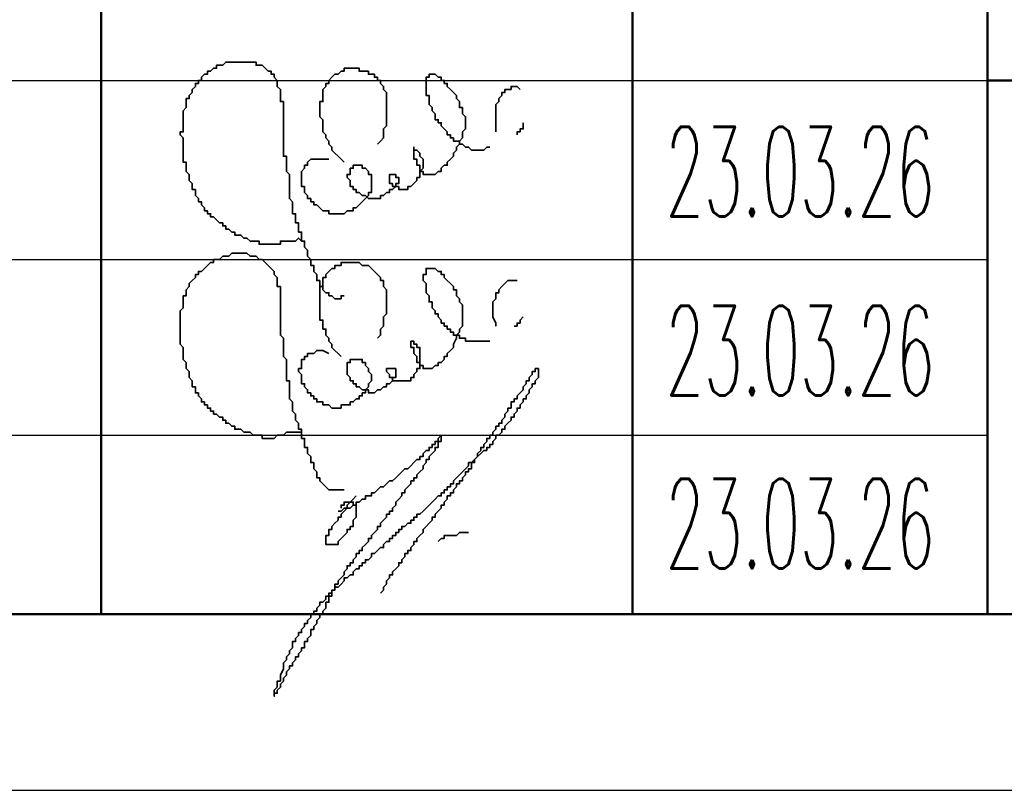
# Model space of a CAD drawing. Extents: x -832 to 0, y 8 to 596.
# Tile 11 of 18: x -151 to -123, y 8 to 29. Entities that reach past the tile are written whole.
import ezdxf

# ---------------------------------------------------------------- set-up
doc = ezdxf.new("R2010")
doc.units = 0
doc.layers.get('0').update_dxf_attribs({"lineweight": 25})
doc.styles.add('simplex.shx', font='simplex.shx', dxfattribs={"width": 0.9, "height": 2})

msp = doc.modelspace()

# ---------------------------------------------------------------- linework, layer by layer
msp.add_line((-831.935, 7.874), (0, 7.874))
at = {"color": 0, "lineweight": 50, "flags": 128}
for points in [[(-148.336, 12.785), (-148.336, 67.225)], [(-133.519, 67.225), (-133.519, 12.785)], [(-123.613, 12.785), (-123.613, 67.225)], [(-4.911, 27.686), (-123.613, 27.686)], [(-4.911, 12.785), (-812.123, 12.785)], [(-187.96, 12.785), (-4.911, 12.785)]]:
    msp.add_lwpolyline(points, dxfattribs=at)
at = {"color": 0, "lineweight": 35, "flags": 128}
for points in [[(-141.563, 21.675), (-141.647, 21.675), (-141.647, 21.59), (-141.732, 21.59), (-141.817, 21.59), (-141.901, 21.675), (-141.986, 21.675), (-141.986, 21.759), (-142.071, 21.759), (-142.155, 21.844), (-142.155, 21.929), (-142.24, 21.929), (-142.24, 22.013), (-142.24, 22.098), (-142.325, 22.098), (-142.325, 22.183), (-142.325, 22.267), (-142.409, 22.352), (-142.409, 22.437), (-142.409, 22.521), (-142.494, 22.521), (-142.494, 22.606), (-142.494, 22.691), (-142.579, 22.775), (-142.579, 22.86), (-142.579, 22.945), (-142.663, 23.029), (-142.663, 23.114), (-142.663, 23.199), (-142.748, 23.199), (-142.748, 23.283), (-142.748, 23.368), (-142.748, 23.453), (-142.833, 23.453), (-142.833, 23.537), (-142.833, 23.622), (-142.833, 23.707), (-142.917, 23.707), (-142.917, 23.791), (-142.917, 23.876), (-142.917, 23.961), (-143.002, 23.961), (-143.002, 24.045), (-143.002, 24.13), (-143.002, 24.215), (-143.002, 24.299), (-143.087, 24.384), (-143.087, 24.469), (-143.087, 24.553), (-143.087, 24.638), (-143.087, 24.723), (-143.087, 24.807), (-143.087, 24.892), (-143.087, 24.977), (-143.087, 25.061), (-143.171, 25.146), (-143.171, 25.231), (-143.171, 25.315), (-143.171, 25.4), (-143.171, 25.485), (-143.171, 25.569), (-143.256, 25.569), (-143.256, 25.654), (-143.256, 25.739), (-143.256, 25.823), (-143.256, 25.908), (-143.256, 25.993), (-143.256, 26.077), (-143.256, 26.162), (-143.256, 26.247), (-143.256, 26.331), (-143.256, 26.416), (-143.256, 26.501), (-143.256, 26.585), (-143.256, 26.67), (-143.256, 26.755), (-143.256, 26.839), (-143.256, 26.924), (-143.256, 27.009), (-143.256, 27.093), (-143.341, 27.093), (-143.341, 27.178), (-143.341, 27.263), (-143.341, 27.347), (-143.341, 27.432), (-143.425, 27.517), (-143.425, 27.601), (-143.425, 27.686), (-143.51, 27.771), (-143.51, 27.855), (-143.595, 27.855), (-143.595, 27.94), (-143.679, 27.94), (-143.764, 28.025), (-143.849, 28.109), (-143.933, 28.109), (-144.018, 28.109), (-144.018, 28.194), (-144.103, 28.194), (-144.187, 28.194), (-144.272, 28.194), (-144.357, 28.194), (-144.441, 28.194), (-144.526, 28.194), (-144.611, 28.194), (-144.695, 28.194), (-144.78, 28.194), (-144.865, 28.194), (-144.949, 28.109), (-145.034, 28.109), (-145.119, 28.109), (-145.119, 28.025), (-145.203, 28.025), (-145.288, 27.94), (-145.373, 27.94), (-145.373, 27.855), (-145.457, 27.855), (-145.542, 27.771), (-145.542, 27.686), (-145.627, 27.686), (-145.627, 27.601), (-145.711, 27.601), (-145.711, 27.517), (-145.796, 27.432), (-145.796, 27.347), (-145.881, 27.263), (-145.881, 27.178), (-145.965, 27.178), (-145.965, 27.093), (-145.965, 27.009), (-145.965, 26.924), (-146.05, 26.839), (-146.05, 26.755), (-146.05, 26.67), (-146.05, 26.585), (-146.05, 26.501), (-146.05, 26.416), (-146.05, 26.331), (-146.05, 26.247), (-146.135, 26.247), (-146.135, 26.162), (-146.05, 26.077), (-146.05, 25.993), (-146.05, 25.908), (-146.05, 25.823), (-146.05, 25.739), (-146.05, 25.654), (-146.05, 25.569), (-146.05, 25.485), (-146.05, 25.4), (-145.965, 25.4), (-145.965, 25.315), (-145.965, 25.231), (-145.965, 25.146), (-145.881, 25.061), (-145.881, 24.977), (-145.881, 24.892)], [(-140.631, 25.908), (-140.547, 25.993), (-140.462, 26.077), (-140.462, 26.247), (-140.462, 26.331), (-140.377, 26.416), (-140.377, 26.501), (-140.377, 26.585), (-140.377, 26.67), (-140.377, 26.755), (-140.377, 26.839), (-140.377, 26.924), (-140.377, 27.009), (-140.377, 27.093), (-140.377, 27.178), (-140.377, 27.263), (-140.377, 27.347), (-140.462, 27.432), (-140.462, 27.517), (-140.547, 27.601), (-140.547, 27.686), (-140.631, 27.686), (-140.631, 27.771), (-140.716, 27.771), (-140.716, 27.855), (-140.801, 27.855), (-140.885, 27.855), (-140.885, 27.94), (-140.97, 27.94), (-141.055, 27.94), (-141.139, 27.94), (-141.139, 28.025), (-141.224, 28.025), (-141.309, 28.025), (-141.393, 28.025), (-141.478, 28.025), (-141.563, 28.025), (-141.563, 27.94), (-141.647, 27.94), (-141.732, 27.855), (-141.817, 27.855), (-141.901, 27.771), (-141.986, 27.686), (-141.986, 27.601), (-142.071, 27.601), (-142.071, 27.517), (-142.155, 27.432), (-142.155, 27.347), (-142.155, 27.263), (-142.155, 27.178), (-142.155, 27.093), (-142.24, 27.093), (-142.24, 27.009), (-142.24, 26.924), (-142.24, 26.839), (-142.24, 26.755), (-142.24, 26.67), (-142.155, 26.585), (-142.155, 26.501), (-142.155, 26.416), (-142.155, 26.331), (-142.155, 26.247), (-142.071, 26.162), (-142.071, 26.077), (-141.986, 25.993), (-141.986, 25.908), (-141.901, 25.823), (-141.901, 25.739), (-141.817, 25.654), (-141.732, 25.569), (-141.647, 25.485), (-141.563, 25.4)], [(-138.261, 26.077), (-138.261, 26.162), (-138.261, 26.247), (-138.176, 26.331), (-138.176, 26.416), (-138.176, 26.501), (-138.176, 26.585), (-138.176, 26.67), (-138.261, 26.755), (-138.261, 26.839), (-138.261, 26.924), (-138.345, 26.924), (-138.345, 27.009), (-138.345, 27.093), (-138.43, 27.178), (-138.43, 27.263), (-138.515, 27.347), (-138.599, 27.432), (-138.684, 27.517), (-138.684, 27.601), (-138.769, 27.601), (-138.769, 27.686), (-138.853, 27.686), (-138.853, 27.771), (-138.938, 27.771), (-139.023, 27.855), (-139.107, 27.855), (-139.192, 27.855), (-139.192, 27.771), (-139.277, 27.771), (-139.277, 27.686), (-139.277, 27.601), (-139.277, 27.517), (-139.277, 27.432), (-139.277, 27.347), (-139.277, 27.263), (-139.192, 27.263), (-139.192, 27.178), (-139.192, 27.093), (-139.192, 27.009), (-139.107, 26.924), (-139.107, 26.839), (-139.023, 26.755), (-139.023, 26.67), (-139.023, 26.585), (-138.938, 26.585), (-138.938, 26.501), (-138.853, 26.501), (-138.853, 26.416), (-138.769, 26.331), (-138.684, 26.247), (-138.684, 26.162), (-138.599, 26.162), (-138.599, 26.077), (-138.515, 26.077), (-138.515, 25.993), (-138.43, 25.993), (-138.345, 25.993), (-138.345, 25.908), (-138.261, 25.908), (-138.176, 25.823), (-138.091, 25.823), (-138.007, 25.739), (-137.922, 25.739), (-137.837, 25.739), (-137.668, 25.739), (-137.583, 25.823), (-137.499, 25.823)], [(-136.652, 27.432), (-136.737, 27.517), (-136.821, 27.517), (-136.906, 27.517), (-136.906, 27.432), (-136.991, 27.432), (-137.075, 27.432), (-137.075, 27.347), (-137.16, 27.347), (-137.16, 27.263), (-137.245, 27.178), (-137.245, 27.093), (-137.329, 27.009), (-137.329, 26.924), (-137.329, 26.839), (-137.329, 26.755), (-137.329, 26.67), (-137.329, 26.585), (-137.329, 26.416), (-137.329, 26.331), (-137.329, 26.247)], [(-136.737, 26.162), (-136.737, 26.247), (-136.652, 26.247), (-136.652, 26.331), (-136.567, 26.331), (-136.567, 26.416), (-136.567, 26.501)], [(-141.986, 25.485), (-142.071, 25.485), (-142.24, 25.485), (-142.325, 25.485), (-142.409, 25.485), (-142.494, 25.485), (-142.579, 25.4), (-142.579, 25.315), (-142.663, 25.315), (-142.663, 25.231), (-142.748, 25.146), (-142.748, 25.061), (-142.748, 24.977), (-142.748, 24.892), (-142.748, 24.807), (-142.748, 24.723), (-142.663, 24.723), (-142.663, 24.638), (-142.663, 24.553), (-142.579, 24.469), (-142.579, 24.384), (-142.494, 24.384), (-142.494, 24.299), (-142.409, 24.299), (-142.409, 24.215), (-142.325, 24.215), (-142.24, 24.13), (-142.155, 24.045), (-142.071, 24.045), (-141.986, 24.045), (-141.986, 23.961), (-141.901, 23.961), (-141.817, 23.961), (-141.732, 23.961), (-141.647, 23.961), (-141.563, 23.961), (-141.478, 24.045), (-141.393, 24.045), (-141.309, 24.045), (-141.309, 24.13), (-141.224, 24.13), (-141.139, 24.215), (-141.055, 24.299), (-140.97, 24.384), (-140.885, 24.469), (-140.885, 24.553), (-140.801, 24.553), (-140.801, 24.638), (-140.801, 24.723), (-140.801, 24.807), (-140.801, 24.892), (-140.801, 24.977), (-140.801, 25.061), (-140.885, 25.061), (-140.885, 25.146), (-140.97, 25.231), (-141.055, 25.231), (-141.055, 25.315), (-141.139, 25.315), (-141.224, 25.315), (-141.309, 25.315), (-141.309, 25.231), (-141.393, 25.231), (-141.393, 25.146), (-141.393, 25.061), (-141.478, 25.061), (-141.478, 24.977), (-141.393, 24.892), (-141.393, 24.807), (-141.393, 24.723), (-141.309, 24.723), (-141.309, 24.638), (-141.224, 24.638), (-141.224, 24.553), (-141.139, 24.553), (-141.055, 24.469), (-140.97, 24.469), (-140.885, 24.384), (-140.801, 24.384), (-140.716, 24.384), (-140.631, 24.384), (-140.547, 24.384), (-140.547, 24.469), (-140.462, 24.469), (-140.377, 24.553), (-140.293, 24.553), (-140.293, 24.638), (-140.208, 24.638), (-140.123, 24.723), (-140.123, 24.807), (-140.039, 24.807), (-140.039, 24.892), (-140.039, 24.977), (-140.123, 24.977), (-140.123, 25.061), (-140.208, 25.061), (-140.293, 25.061), (-140.293, 24.977), (-140.293, 24.892), (-140.293, 24.807), (-140.208, 24.807), (-140.208, 24.723), (-140.123, 24.723), (-140.039, 24.723), (-140.039, 24.638), (-139.954, 24.638), (-139.869, 24.638), (-139.785, 24.638), (-139.785, 24.723), (-139.7, 24.723), (-139.615, 24.807), (-139.531, 24.892), (-139.531, 24.977), (-139.446, 24.977), (-139.446, 25.061), (-139.446, 25.146), (-139.361, 25.231), (-139.361, 25.315), (-139.361, 25.4), (-139.361, 25.485), (-139.446, 25.569), (-139.446, 25.654), (-139.531, 25.739), (-139.615, 25.739), (-139.615, 25.823), (-139.615, 25.739), (-139.615, 25.654), (-139.615, 25.569), (-139.615, 25.485), (-139.531, 25.485), (-139.531, 25.4), (-139.531, 25.315), (-139.446, 25.315), (-139.446, 25.231), (-139.446, 25.146), (-139.361, 25.146), (-139.361, 25.061), (-139.277, 25.061), (-139.192, 25.061), (-139.107, 25.061), (-139.023, 25.061), (-138.938, 25.146), (-138.853, 25.146), (-138.853, 25.231), (-138.769, 25.315), (-138.684, 25.315), (-138.684, 25.4), (-138.599, 25.485), (-138.515, 25.569), (-138.515, 25.654), (-138.43, 25.739), (-138.43, 25.823), (-138.345, 25.908), (-138.345, 25.993), (-138.261, 26.077)], [(-145.881, 24.892), (-145.796, 24.807), (-145.796, 24.723), (-145.796, 24.638), (-145.711, 24.638), (-145.711, 24.553), (-145.711, 24.469), (-145.627, 24.384), (-145.627, 24.299), (-145.542, 24.299), (-145.542, 24.215), (-145.457, 24.13), (-145.457, 24.045), (-145.373, 24.045), (-145.373, 23.961), (-145.288, 23.961), (-145.288, 23.876), (-145.203, 23.876), (-145.119, 23.791), (-145.034, 23.707), (-144.949, 23.707), (-144.949, 23.622), (-144.865, 23.622), (-144.865, 23.537), (-144.78, 23.537), (-144.695, 23.453), (-144.611, 23.453), (-144.611, 23.368), (-144.526, 23.368), (-144.441, 23.368), (-144.357, 23.283), (-144.272, 23.283), (-144.187, 23.199), (-144.103, 23.199), (-144.018, 23.199), (-143.933, 23.199), (-143.933, 23.114), (-143.849, 23.114), (-143.764, 23.114), (-143.679, 23.114), (-143.595, 23.114), (-143.51, 23.114), (-143.425, 23.114), (-143.341, 23.114), (-143.341, 23.199), (-143.256, 23.199), (-143.171, 23.199), (-143.087, 23.199), (-143.002, 23.199), (-142.917, 23.199), (-142.833, 23.283), (-142.748, 23.199)], [(-141.563, 16.256), (-141.647, 16.256), (-141.732, 16.256), (-141.817, 16.256), (-141.901, 16.256), (-141.986, 16.256), (-142.071, 16.341), (-142.155, 16.425), (-142.24, 16.51), (-142.24, 16.595), (-142.325, 16.595), (-142.325, 16.679), (-142.325, 16.764), (-142.409, 16.849), (-142.409, 16.933), (-142.409, 17.018), (-142.494, 17.018), (-142.494, 17.103), (-142.494, 17.187), (-142.579, 17.272), (-142.579, 17.357), (-142.579, 17.441), (-142.663, 17.441), (-142.663, 17.526), (-142.663, 17.611), (-142.663, 17.695), (-142.748, 17.695), (-142.748, 17.78), (-142.748, 17.865), (-142.748, 17.949), (-142.833, 17.949), (-142.833, 18.034), (-142.833, 18.119), (-142.917, 18.203), (-142.917, 18.288), (-142.917, 18.373), (-143.002, 18.457), (-143.002, 18.542), (-143.002, 18.627), (-143.002, 18.711), (-143.087, 18.796), (-143.087, 18.881), (-143.087, 18.965), (-143.087, 19.05), (-143.087, 19.135), (-143.087, 19.219), (-143.087, 19.304), (-143.171, 19.304), (-143.171, 19.389), (-143.171, 19.473), (-143.171, 19.558), (-143.171, 19.643), (-143.171, 19.727), (-143.171, 19.812), (-143.171, 19.897), (-143.256, 19.981), (-143.256, 20.066), (-143.256, 20.151), (-143.256, 20.235), (-143.256, 20.32), (-143.256, 20.405), (-143.256, 20.489), (-143.341, 20.574), (-143.341, 20.659), (-143.341, 20.743), (-143.341, 20.828), (-143.341, 20.913), (-143.341, 20.997), (-143.341, 21.082), (-143.341, 21.167), (-143.341, 21.251), (-143.341, 21.336), (-143.341, 21.421), (-143.341, 21.505), (-143.341, 21.59), (-143.341, 21.675), (-143.341, 21.759), (-143.341, 21.844), (-143.341, 21.929), (-143.425, 21.929), (-143.425, 22.013), (-143.425, 22.098), (-143.425, 22.183), (-143.51, 22.267), (-143.51, 22.352), (-143.595, 22.437), (-143.679, 22.521), (-143.764, 22.606), (-143.849, 22.691), (-143.933, 22.691), (-144.018, 22.775), (-144.103, 22.775), (-144.187, 22.775), (-144.272, 22.86), (-144.357, 22.86), (-144.441, 22.86), (-144.526, 22.86), (-144.611, 22.86), (-144.695, 22.86), (-144.78, 22.775), (-144.865, 22.775), (-144.949, 22.775), (-145.034, 22.691), (-145.119, 22.691), (-145.203, 22.691), (-145.203, 22.606), (-145.288, 22.606), (-145.373, 22.521), (-145.457, 22.437), (-145.542, 22.352), (-145.627, 22.352), (-145.627, 22.267), (-145.711, 22.267), (-145.711, 22.183), (-145.796, 22.098), (-145.881, 22.013), (-145.881, 21.929), (-145.965, 21.844), (-145.965, 21.759), (-145.965, 21.675), (-146.05, 21.675), (-146.05, 21.59), (-146.05, 21.505), (-146.05, 21.421), (-146.05, 21.336), (-146.135, 21.251), (-146.135, 21.167), (-146.135, 21.082), (-146.135, 20.997), (-146.135, 20.913), (-146.135, 20.828), (-146.135, 20.743), (-146.135, 20.659), (-146.135, 20.574), (-146.135, 20.489), (-146.135, 20.405), (-146.135, 20.32), (-146.05, 20.235), (-146.05, 20.151), (-146.05, 20.066), (-146.05, 19.981), (-146.05, 19.897), (-145.965, 19.812), (-145.965, 19.727), (-145.965, 19.643), (-145.881, 19.558), (-145.881, 19.473)], [(-140.631, 20.489), (-140.547, 20.574), (-140.547, 20.743), (-140.462, 20.828), (-140.462, 20.913), (-140.462, 20.997), (-140.462, 21.082), (-140.377, 21.167), (-140.377, 21.251), (-140.377, 21.336), (-140.377, 21.421), (-140.377, 21.505), (-140.377, 21.59), (-140.377, 21.675), (-140.377, 21.759), (-140.377, 21.844), (-140.462, 21.929), (-140.462, 22.013), (-140.462, 22.098), (-140.547, 22.098), (-140.547, 22.183), (-140.631, 22.267), (-140.716, 22.352), (-140.801, 22.437), (-140.885, 22.521), (-140.97, 22.521), (-141.055, 22.521), (-141.139, 22.606), (-141.224, 22.606), (-141.309, 22.606), (-141.393, 22.606), (-141.478, 22.606), (-141.563, 22.606), (-141.647, 22.606), (-141.647, 22.521), (-141.732, 22.521), (-141.817, 22.521), (-141.817, 22.437), (-141.901, 22.437), (-141.986, 22.352), (-142.071, 22.267), (-142.071, 22.183), (-142.155, 22.183), (-142.155, 22.098), (-142.155, 22.013), (-142.155, 21.929), (-142.24, 21.929), (-142.24, 21.844), (-142.24, 21.759), (-142.24, 21.675), (-142.24, 21.59), (-142.24, 21.505), (-142.24, 21.421), (-142.24, 21.336), (-142.24, 21.251), (-142.24, 21.167), (-142.24, 21.082), (-142.24, 20.997), (-142.155, 20.997), (-142.155, 20.913), (-142.155, 20.828), (-142.155, 20.743), (-142.071, 20.743), (-142.071, 20.659), (-142.071, 20.574), (-141.986, 20.489), (-141.986, 20.405), (-141.901, 20.32), (-141.901, 20.235), (-141.817, 20.151), (-141.732, 20.066), (-141.647, 19.981)], [(-138.345, 20.743), (-138.261, 20.828), (-138.261, 20.913), (-138.261, 20.997), (-138.261, 21.082), (-138.261, 21.167), (-138.261, 21.251), (-138.261, 21.336), (-138.261, 21.421), (-138.345, 21.505), (-138.345, 21.59), (-138.43, 21.675), (-138.43, 21.759), (-138.43, 21.844), (-138.515, 21.844), (-138.515, 21.929), (-138.599, 22.013), (-138.684, 22.098), (-138.769, 22.183), (-138.769, 22.267), (-138.853, 22.267), (-138.853, 22.352), (-138.938, 22.352), (-139.023, 22.437), (-139.107, 22.437), (-139.192, 22.437), (-139.277, 22.437), (-139.277, 22.352), (-139.277, 22.267), (-139.361, 22.267), (-139.361, 22.183), (-139.361, 22.098), (-139.277, 22.013), (-139.277, 21.929), (-139.277, 21.844), (-139.277, 21.759), (-139.192, 21.675), (-139.192, 21.59), (-139.192, 21.505), (-139.107, 21.505), (-139.107, 21.421), (-139.107, 21.336), (-139.023, 21.251), (-139.023, 21.167), (-138.938, 21.167), (-138.938, 21.082), (-138.853, 20.997), (-138.853, 20.913), (-138.769, 20.913), (-138.769, 20.828), (-138.684, 20.828), (-138.684, 20.743), (-138.599, 20.743), (-138.599, 20.659), (-138.515, 20.659), (-138.515, 20.574), (-138.43, 20.574), (-138.345, 20.574), (-138.345, 20.489), (-138.261, 20.489), (-138.176, 20.489), (-138.176, 20.405), (-138.091, 20.405), (-138.007, 20.405), (-137.922, 20.405), (-137.837, 20.405), (-137.753, 20.405), (-137.668, 20.405), (-137.499, 20.405)], [(-136.737, 22.098), (-136.821, 22.098), (-136.906, 22.098), (-136.991, 22.098), (-137.075, 22.013), (-137.16, 21.929), (-137.245, 21.844), (-137.245, 21.759), (-137.329, 21.759), (-137.329, 21.675), (-137.329, 21.59), (-137.414, 21.505), (-137.414, 21.421), (-137.414, 21.336), (-137.414, 21.251), (-137.414, 21.167), (-137.414, 21.082), (-137.329, 20.913), (-137.329, 20.828)], [(-136.821, 20.828), (-136.737, 20.828), (-136.737, 20.913), (-136.652, 20.913), (-136.652, 20.997), (-136.567, 21.082)], [(-141.986, 20.066), (-142.155, 20.151), (-142.24, 20.151), (-142.325, 20.151), (-142.409, 20.066), (-142.494, 20.066), (-142.579, 20.066), (-142.579, 19.981), (-142.663, 19.981), (-142.663, 19.897), (-142.748, 19.897), (-142.748, 19.812), (-142.748, 19.727), (-142.748, 19.643), (-142.833, 19.643), (-142.833, 19.558), (-142.748, 19.473), (-142.748, 19.389), (-142.748, 19.304), (-142.748, 19.219), (-142.663, 19.219), (-142.663, 19.135), (-142.579, 19.05), (-142.579, 18.965), (-142.494, 18.965), (-142.494, 18.881), (-142.409, 18.881), (-142.409, 18.796), (-142.325, 18.796), (-142.325, 18.711), (-142.24, 18.711), (-142.155, 18.711), (-142.155, 18.627), (-142.071, 18.627), (-141.986, 18.627), (-141.901, 18.542), (-141.817, 18.542), (-141.732, 18.542), (-141.647, 18.542), (-141.647, 18.627), (-141.563, 18.627), (-141.478, 18.627), (-141.393, 18.627), (-141.393, 18.711), (-141.309, 18.711), (-141.224, 18.796), (-141.139, 18.796), (-141.139, 18.881), (-141.055, 18.881), (-141.055, 18.965), (-140.97, 18.965), (-140.97, 19.05), (-140.885, 19.135), (-140.885, 19.219), (-140.801, 19.304), (-140.801, 19.389), (-140.801, 19.473), (-140.885, 19.558), (-140.885, 19.643), (-140.97, 19.727), (-140.97, 19.812), (-141.055, 19.812), (-141.055, 19.897), (-141.139, 19.897), (-141.224, 19.897), (-141.309, 19.897), (-141.393, 19.897), (-141.393, 19.812), (-141.478, 19.812), (-141.478, 19.727), (-141.478, 19.643), (-141.478, 19.558), (-141.478, 19.473), (-141.393, 19.389), (-141.393, 19.304), (-141.309, 19.304), (-141.309, 19.219), (-141.224, 19.219), (-141.224, 19.135), (-141.139, 19.135), (-141.055, 19.05), (-140.97, 19.05), (-140.885, 19.05), (-140.885, 18.965), (-140.801, 18.965), (-140.716, 18.965), (-140.631, 19.05), (-140.547, 19.05), (-140.462, 19.135), (-140.377, 19.135), (-140.377, 19.219), (-140.293, 19.219), (-140.208, 19.304), (-140.208, 19.389), (-140.123, 19.389), (-140.123, 19.473), (-140.123, 19.558), (-140.123, 19.643), (-140.208, 19.643), (-140.293, 19.643), (-140.377, 19.643), (-140.377, 19.558), (-140.293, 19.473), (-140.293, 19.389), (-140.208, 19.389), (-140.208, 19.304), (-140.123, 19.304), (-140.039, 19.304), (-139.954, 19.304), (-139.869, 19.304), (-139.785, 19.304), (-139.7, 19.304), (-139.7, 19.389), (-139.615, 19.389), (-139.615, 19.473), (-139.531, 19.558), (-139.531, 19.643), (-139.446, 19.643), (-139.446, 19.727), (-139.446, 19.812), (-139.446, 19.897), (-139.446, 19.981), (-139.446, 20.066), (-139.446, 20.151), (-139.446, 20.235), (-139.531, 20.235), (-139.531, 20.32), (-139.615, 20.32), (-139.615, 20.405), (-139.7, 20.405), (-139.7, 20.32), (-139.7, 20.235), (-139.615, 20.235), (-139.615, 20.151), (-139.615, 20.066), (-139.531, 19.981), (-139.531, 19.897), (-139.531, 19.812), (-139.446, 19.812), (-139.446, 19.727), (-139.361, 19.727), (-139.361, 19.643), (-139.277, 19.643), (-139.192, 19.643), (-139.107, 19.643), (-139.023, 19.727), (-138.938, 19.727), (-138.938, 19.812), (-138.853, 19.812), (-138.769, 19.897), (-138.769, 19.981), (-138.684, 19.981), (-138.684, 20.066), (-138.599, 20.151), (-138.515, 20.235), (-138.515, 20.32), (-138.43, 20.489), (-138.43, 20.574), (-138.345, 20.659), (-138.345, 20.743)], [(-143.171, 11.599), (-143.087, 11.684), (-143.087, 11.769), (-143.002, 11.853), (-143.002, 11.938), (-143.002, 12.023), (-142.917, 12.023), (-142.917, 12.107), (-142.833, 12.192), (-142.833, 12.277), (-142.748, 12.277), (-142.748, 12.361), (-142.663, 12.446), (-142.663, 12.531), (-142.579, 12.531), (-142.579, 12.615), (-142.494, 12.7), (-142.494, 12.785), (-142.409, 12.785), (-142.409, 12.869), (-142.325, 12.869), (-142.325, 12.954), (-142.24, 13.039), (-142.24, 13.123), (-142.155, 13.123), (-142.071, 13.208), (-142.071, 13.293), (-141.986, 13.293), (-141.986, 13.377), (-141.901, 13.377), (-141.901, 13.462), (-141.817, 13.462), (-141.817, 13.547), (-141.732, 13.547), (-141.647, 13.631), (-141.563, 13.716), (-141.563, 13.801), (-141.478, 13.801), (-141.393, 13.885), (-141.309, 13.885), (-141.309, 13.97), (-141.224, 14.055), (-141.139, 14.055), (-141.139, 14.139), (-141.055, 14.139), (-141.055, 14.224), (-140.97, 14.224), (-140.97, 14.309), (-140.885, 14.309), (-140.801, 14.393), (-140.801, 14.478), (-140.716, 14.478), (-140.631, 14.563), (-140.547, 14.647), (-140.462, 14.647), (-140.462, 14.732), (-140.377, 14.817), (-140.293, 14.817), (-140.293, 14.901), (-140.208, 14.901), (-140.208, 14.986), (-140.123, 14.986), (-140.123, 15.071), (-140.039, 15.071), (-140.039, 15.155), (-139.954, 15.155), (-139.954, 15.24), (-139.869, 15.24), (-139.785, 15.325), (-139.7, 15.325), (-139.7, 15.409), (-139.615, 15.409), (-139.615, 15.494), (-139.531, 15.494), (-139.531, 15.579), (-139.446, 15.579), (-139.361, 15.663), (-139.277, 15.748), (-139.192, 15.833), (-139.107, 15.917), (-139.023, 16.002), (-138.938, 16.087), (-138.853, 16.087), (-138.853, 16.171), (-138.769, 16.171), (-138.769, 16.256), (-138.684, 16.256), (-138.684, 16.341), (-138.599, 16.341), (-138.599, 16.425), (-138.515, 16.425), (-138.515, 16.51), (-138.43, 16.595), (-138.345, 16.679), (-138.261, 16.764), (-138.176, 16.849), (-138.091, 16.933), (-138.091, 17.018), (-138.007, 17.018), (-137.922, 17.103), (-137.837, 17.187), (-137.753, 17.272), (-137.668, 17.357), (-137.583, 17.357), (-137.583, 17.441), (-137.499, 17.441), (-137.499, 17.526), (-137.414, 17.526), (-137.414, 17.611), (-137.329, 17.695), (-137.329, 17.78), (-137.245, 17.78), (-137.16, 17.865), (-137.16, 17.949), (-137.075, 17.949), (-137.075, 18.034), (-136.991, 18.119), (-136.906, 18.203), (-136.906, 18.288), (-136.821, 18.288), (-136.821, 18.373), (-136.737, 18.457), (-136.737, 18.542), (-136.652, 18.542), (-136.652, 18.627), (-136.567, 18.711), (-136.567, 18.796), (-136.483, 18.796), (-136.483, 18.881), (-136.398, 18.965), (-136.398, 19.05), (-136.313, 19.135), (-136.313, 19.219), (-136.229, 19.219), (-136.229, 19.304), (-136.144, 19.389), (-136.144, 19.473), (-136.144, 19.558), (-136.144, 19.643), (-136.229, 19.643), (-136.229, 19.558), (-136.313, 19.558), (-136.313, 19.473), (-136.398, 19.389), (-136.398, 19.304), (-136.483, 19.304), (-136.483, 19.219), (-136.567, 19.135), (-136.567, 19.05), (-136.652, 18.965), (-136.737, 18.881), (-136.737, 18.796), (-136.821, 18.796), (-136.821, 18.711), (-136.906, 18.711), (-136.906, 18.627), (-136.906, 18.542), (-136.991, 18.542), (-136.991, 18.457), (-137.075, 18.373), (-137.075, 18.288)], [(-145.881, 19.473), (-145.881, 19.389), (-145.796, 19.304), (-145.796, 19.219), (-145.796, 19.135), (-145.711, 19.135), (-145.711, 19.05), (-145.711, 18.965), (-145.627, 18.965), (-145.627, 18.881), (-145.542, 18.796), (-145.542, 18.711), (-145.457, 18.711), (-145.457, 18.627), (-145.373, 18.627), (-145.373, 18.542), (-145.288, 18.542), (-145.288, 18.457), (-145.203, 18.457), (-145.203, 18.373), (-145.119, 18.373), (-145.034, 18.288), (-144.949, 18.288), (-144.949, 18.203), (-144.865, 18.203), (-144.865, 18.119), (-144.78, 18.119), (-144.695, 18.034), (-144.611, 18.034), (-144.611, 17.949), (-144.526, 17.949), (-144.441, 17.949), (-144.357, 17.865), (-144.272, 17.865), (-144.187, 17.865), (-144.103, 17.78), (-144.018, 17.78), (-143.933, 17.78), (-143.849, 17.78), (-143.849, 17.695), (-143.764, 17.695), (-143.679, 17.695), (-143.595, 17.695), (-143.51, 17.695), (-143.425, 17.78), (-143.341, 17.78), (-143.256, 17.78), (-143.171, 17.865), (-143.087, 17.865), (-143.002, 17.865), (-142.917, 17.865), (-142.748, 17.865)], [(-137.075, 18.288), (-137.16, 18.203), (-137.16, 18.119), (-137.245, 18.119), (-137.245, 18.034), (-137.329, 18.034), (-137.329, 17.949), (-137.414, 17.865), (-137.414, 17.78), (-137.499, 17.78), (-137.499, 17.695), (-137.583, 17.695), (-137.583, 17.611), (-137.668, 17.526), (-137.668, 17.441), (-137.753, 17.441), (-137.753, 17.357), (-137.837, 17.272), (-137.837, 17.187), (-137.922, 17.103), (-137.922, 17.018), (-138.007, 17.018), (-138.007, 16.933), (-138.007, 16.849), (-138.091, 16.849), (-138.091, 16.764), (-138.176, 16.764), (-138.176, 16.679), (-138.261, 16.595), (-138.261, 16.51), (-138.345, 16.51), (-138.345, 16.425), (-138.43, 16.425), (-138.43, 16.341), (-138.515, 16.256), (-138.515, 16.171), (-138.599, 16.171), (-138.599, 16.087), (-138.684, 16.087), (-138.684, 16.002), (-138.769, 15.917), (-138.769, 15.833), (-138.853, 15.833), (-138.853, 15.748), (-138.938, 15.663), (-139.023, 15.579), (-139.023, 15.494), (-139.107, 15.494), (-139.107, 15.409), (-139.192, 15.325), (-139.277, 15.24), (-139.361, 15.155), (-139.361, 15.071), (-139.446, 14.986), (-139.531, 14.901), (-139.531, 14.817), (-139.615, 14.817), (-139.615, 14.732), (-139.7, 14.647), (-139.7, 14.563), (-139.785, 14.563), (-139.785, 14.478), (-139.869, 14.478), (-139.869, 14.393), (-139.954, 14.309), (-139.954, 14.224), (-140.039, 14.224), (-140.039, 14.139), (-140.123, 14.055), (-140.208, 13.97), (-140.208, 13.885), (-140.293, 13.885), (-140.293, 13.801), (-140.377, 13.716), (-140.377, 13.631), (-140.462, 13.547), (-140.462, 13.462), (-140.547, 13.377)], [(-141.732, 15.663), (-141.647, 15.663), (-141.563, 15.748), (-141.478, 15.748), (-141.393, 15.748), (-141.309, 15.833), (-141.224, 15.833), (-141.224, 15.917), (-141.139, 15.917), (-141.055, 16.002), (-140.97, 16.002), (-140.97, 16.087), (-140.885, 16.087), (-140.801, 16.087), (-140.801, 16.171), (-140.716, 16.171), (-140.631, 16.256), (-140.547, 16.341), (-140.462, 16.341), (-140.377, 16.425), (-140.293, 16.51), (-140.208, 16.51), (-140.123, 16.595), (-140.039, 16.679), (-139.954, 16.764), (-139.869, 16.849), (-139.785, 16.849), (-139.7, 16.933), (-139.615, 17.018), (-139.531, 17.103), (-139.446, 17.103), (-139.446, 17.187), (-139.361, 17.187), (-139.361, 17.272), (-139.277, 17.357), (-139.192, 17.357), (-139.192, 17.441), (-139.107, 17.441), (-139.107, 17.526), (-139.023, 17.526), (-139.023, 17.611), (-138.938, 17.611), (-138.938, 17.695), (-138.853, 17.78), (-138.853, 17.695), (-138.853, 17.611), (-138.938, 17.611), (-138.938, 17.526), (-138.938, 17.441), (-139.023, 17.441), (-139.023, 17.357), (-139.107, 17.272), (-139.192, 17.187), (-139.192, 17.103), (-139.277, 17.103), (-139.277, 17.018), (-139.361, 16.933), (-139.361, 16.849), (-139.446, 16.764), (-139.531, 16.679), (-139.531, 16.595), (-139.615, 16.595), (-139.615, 16.51), (-139.7, 16.51), (-139.7, 16.425), (-139.785, 16.341), (-139.869, 16.256), (-139.869, 16.171), (-139.954, 16.171), (-139.954, 16.087), (-140.039, 16.002), (-140.123, 15.917), (-140.123, 15.833), (-140.208, 15.748), (-140.208, 15.663), (-140.293, 15.663), (-140.293, 15.579), (-140.377, 15.579), (-140.377, 15.494), (-140.462, 15.409), (-140.547, 15.325), (-140.547, 15.24), (-140.631, 15.24), (-140.631, 15.155), (-140.716, 15.071), (-140.801, 14.986), (-140.801, 14.901), (-140.885, 14.901), (-140.885, 14.817), (-140.97, 14.732), (-141.055, 14.647), (-141.055, 14.563), (-141.139, 14.563), (-141.139, 14.478), (-141.224, 14.478), (-141.224, 14.393), (-141.309, 14.309), (-141.309, 14.224), (-141.393, 14.224), (-141.393, 14.139), (-141.478, 14.139), (-141.478, 14.055), (-141.563, 13.97), (-141.563, 13.885), (-141.647, 13.801), (-141.732, 13.716), (-141.732, 13.631), (-141.817, 13.631), (-141.817, 13.547), (-141.817, 13.462), (-141.901, 13.462), (-141.901, 13.377), (-141.901, 13.293), (-141.986, 13.293), (-141.986, 13.208), (-141.986, 13.123), (-142.071, 13.123), (-142.071, 13.039), (-142.071, 12.954), (-142.155, 12.869), (-142.155, 12.785), (-142.24, 12.785), (-142.24, 12.7), (-142.325, 12.615), (-142.325, 12.531), (-142.409, 12.446), (-142.409, 12.361), (-142.494, 12.361), (-142.494, 12.277), (-142.494, 12.192), (-142.579, 12.107), (-142.579, 12.023), (-142.663, 12.023), (-142.663, 11.938), (-142.663, 11.853), (-142.748, 11.853), (-142.748, 11.769), (-142.833, 11.684), (-142.833, 11.599), (-142.917, 11.599), (-142.917, 11.515), (-143.002, 11.43), (-143.002, 11.345), (-143.087, 11.345), (-143.087, 11.261), (-143.171, 11.176), (-143.171, 11.091), (-143.256, 11.007), (-143.256, 10.922), (-143.341, 10.837), (-143.341, 10.753), (-143.425, 10.668), (-143.425, 10.583), (-143.51, 10.583), (-143.51, 10.499), (-143.51, 10.583), (-143.51, 10.668), (-143.425, 10.753), (-143.425, 10.837), (-143.425, 10.922), (-143.341, 10.922), (-143.341, 11.007), (-143.341, 11.091), (-143.256, 11.261), (-143.256, 11.345), (-143.256, 11.43), (-143.171, 11.515), (-143.171, 11.599)], [(-141.224, 16.087), (-141.309, 16.002), (-141.393, 15.917), (-141.478, 15.833), (-141.478, 15.748), (-141.563, 15.663), (-141.647, 15.579), (-141.647, 15.494), (-141.732, 15.494), (-141.732, 15.409), (-141.817, 15.325), (-141.901, 15.24), (-141.901, 15.155), (-141.986, 15.155), (-141.986, 15.071), (-141.986, 14.986), (-142.071, 14.986), (-142.071, 14.901), (-142.071, 14.817), (-142.071, 14.732), (-141.986, 14.732), (-141.901, 14.732), (-141.817, 14.732), (-141.732, 14.732), (-141.732, 14.817), (-141.647, 14.901), (-141.563, 14.986), (-141.478, 15.071), (-141.478, 15.155), (-141.393, 15.155), (-141.393, 15.24), (-141.309, 15.24), (-141.309, 15.325), (-141.309, 15.409), (-141.224, 15.494), (-141.224, 15.579), (-141.224, 15.663), (-141.224, 15.748), (-141.224, 15.833), (-141.309, 15.833), (-141.309, 15.917), (-141.393, 15.917), (-141.478, 15.917), (-141.563, 15.917), (-141.563, 15.833), (-141.647, 15.833), (-141.647, 15.748)], [(-138.938, 14.817), (-138.853, 14.901), (-138.769, 14.901), (-138.769, 14.986), (-138.684, 14.986), (-138.599, 14.986), (-138.515, 14.986), (-138.43, 14.986), (-138.345, 15.071), (-138.261, 15.071), (-138.176, 15.071), (-138.091, 15.071)]]:
    msp.add_lwpolyline(points, dxfattribs=at)
at = {"color": 0, "lineweight": 25, "flags": 128}
for points in [[(-187.96, 27.686), (-123.613, 27.686)], [(-187.96, 22.691), (-123.613, 22.691)], [(-187.96, 17.78), (-123.613, 17.78)]]:
    msp.add_lwpolyline(points, dxfattribs=at)

# ---------------------------------------------------------------- texts
at = {"color": 7, "lineweight": 20, "style": 'simplex.shx', "width": 0.5}
for p in [(-132.594, 23.889), (-132.594, 18.894), (-132.594, 14.068)]:
    msp.add_text('23.03.26', height=2.5, dxfattribs=at).set_placement(p)

doc.saveas('drawing.dxf')
